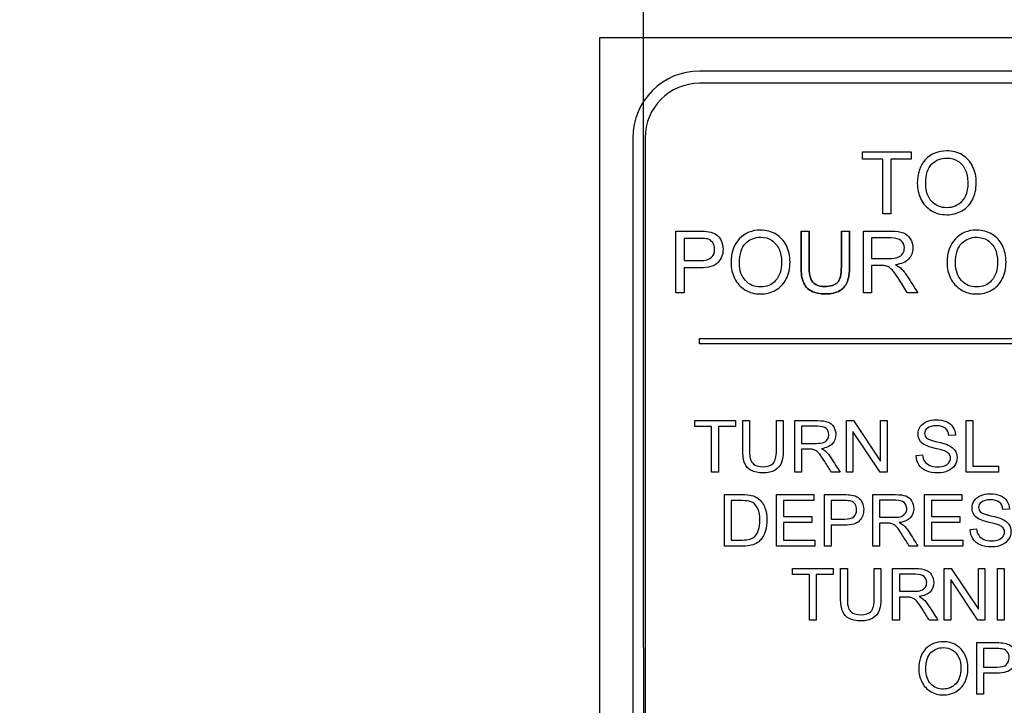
# Model space of a CAD drawing. Header units: inches. Extents: x 1 to 359, y -2 to 239.
# Tile 16 of 57: x 107.23 to 109.08, y 132.59 to 133.88. Entities that reach past the tile are written whole.
import ezdxf
from ezdxf.enums import TextEntityAlignment as Align
from ezdxf.lldxf.tags import DXFTag

# ---------------------------------------------------------------- set-up
doc = ezdxf.new("R2010")
doc.units = ezdxf.units.IN
doc.header["$MEASUREMENT"] = 0
for name, color, linetype in [('Default', 7, 'Continuous'), ('DV1_Default', 7, 'Continuous'), ('LAB20180', 7, 'Continuous')]:
    doc.layers.add(name, color=color, linetype=linetype)
doc.styles.add('SEACAD_Times_New_Roman', font='times.ttf')
tags = doc.linetypes.add('HIDDEN2', pattern=[0.1875, 0.125, -0.0625]).pattern_tags.tags
tags[6:7] = [DXFTag(74, 4), DXFTag(75, 0), DXFTag(340, '0'), DXFTag(46, 0.0), DXFTag(50, 0.0), DXFTag(44, 0.0), DXFTag(45, 0.0)]
tags[4:5] = [DXFTag(74, 4), DXFTag(75, 0), DXFTag(340, '0'), DXFTag(46, 0.0), DXFTag(50, 0.0), DXFTag(44, 0.0), DXFTag(45, 0.0)]
doc.dimstyles.new('HAMMOND_(STH_-_300x200)', dxfattribs={"dimtxt": 1.5, "dimasz": 1.875, "dimexe": 0.75, "dimexo": 0.75, "dimgap": 0.375, "dimtad": 0, "dimtih": 1, "dimtoh": 1, "dimzin": 0, "dimdsep": 46, "dimtxsty": 'SEACAD_Times_New_Roman', "dimblk1": '_SE_FILLED', "dimblk2": '_SE_FILLED', "dimsah": 1, "dimcen": 0.75, "dimadec": 0, "dimazin": 0, "dimtfac": 0.8, "dimtofl": 0, "dimtmove": 0, "dimatfit": 3, "dimfxl": 0, "dimtolj": 1, "dimtzin": 0, "dimarcsym": 0})

# ---------------------------------------------------------------- blocks, each defined once
blk = doc.blocks.new('DMBLK1116')
at = {"layer": 'Default', "linetype": 'Continuous'}
for points in [[(78.6927, 136.2421), (78.6927, 136.8671), (76.8177, 136.5546)], [(106.5253, 136.2421), (108.4003, 136.5546), (106.5253, 136.8671)]]:
    blk.add_hatch(color=7, dxfattribs=at).paths.add_polyline_path(points)
at = {"layer": 'Default', "color": 7, "linetype": 'Continuous'}
for p, q in [((76.8177, 136.5546), (89.5248, 136.5546)), ((95.6933, 136.5546), (108.4003, 136.5546))]:
    blk.add_line(p, q, dxfattribs=at)
at = {"layer": 'Default', "color": 7, "linetype": 'Continuous', "style": 'SEACAD_Times_New_Roman'}
blk.add_text('31.58', height=1.5, dxfattribs=at).set_placement((90.0498, 137.3046), align=Align.TOP_LEFT)
blk = doc.blocks.new('_SE_FILLED')
at = {"color": 0}
blk.add_line((0, 0), (-1, 0), dxfattribs=at)
blk.add_solid([(0, 0), (-1, -0.1665), (-1, 0.1665), (0, 0)], dxfattribs=at)

msp = doc.modelspace()

# ---------------------------------------------------------------- linework, layer by layer
at = {"layer": 'DV1_Default', "color": 7, "linetype": 'HIDDEN2'}
for q in [(108.4003, 164.266), (108.4003, 126.7036)]:
    msp.add_line((108.4003, 132.7035), q, dxfattribs=at)
at = {"layer": 'LAB20180', "color": 7, "linetype": 'Continuous'}
for p, q in [((110.5677, 133.849), (108.3177, 133.849)), ((108.3177, 133.849), (108.3177, 130.099)), ((110.3797, 133.7865), (108.5057, 133.7865)), ((110.3797, 133.7635), (108.5057, 133.7635)), ((108.3802, 133.661), (108.3802, 130.287)), ((108.4032, 133.661), (108.4032, 130.287)), ((108.8115, 133.621), (108.8115, 133.6346)), ((108.8115, 133.6346), (108.9032, 133.6346)), ((108.8497, 133.621), (108.8115, 133.621)), ((108.8497, 133.5184), (108.8497, 133.621)), ((108.9032, 133.621), (108.865, 133.621)), ((108.865, 133.621), (108.865, 133.5184)), ((108.9032, 133.6346), (108.9032, 133.621)), ((108.865, 133.5184), (108.8497, 133.5184)), ((108.4611, 133.3695), (108.4611, 133.4857)), ((108.4764, 133.4721), (108.4764, 133.4303)), ((108.6962, 133.4857), (108.7115, 133.4857)), ((108.772, 133.4857), (108.7873, 133.4857)), ((108.8135, 133.3695), (108.8135, 133.4857)), ((108.8287, 133.4728), (108.8287, 133.4344)), ((108.4764, 133.4167), (108.4764, 133.3695)), ((108.8287, 133.421), (108.8287, 133.3695)), ((108.4764, 133.3695), (108.4611, 133.3695)), ((108.8287, 133.3695), (108.8135, 133.3695)), ((108.9156, 133.3695), (108.8964, 133.3695)), ((108.5052, 133.274), (108.5052, 133.284)), ((108.5052, 133.284), (110.3802, 133.284)), ((110.3802, 133.274), (108.5052, 133.274)), ((108.4965, 133.1183), (108.4965, 133.1296)), ((108.4965, 133.1296), (108.5729, 133.1296)), ((108.5283, 133.1183), (108.4965, 133.1183)), ((108.5283, 133.0329), (108.5283, 133.1183)), ((108.5729, 133.1183), (108.5411, 133.1183)), ((108.5411, 133.1183), (108.5411, 133.0329)), ((108.5729, 133.1296), (108.5729, 133.1183)), ((108.5867, 133.1296), (108.5994, 133.1296)), ((108.6499, 133.1296), (108.6626, 133.1296)), ((108.6844, 133.0329), (108.6844, 133.1296)), ((108.6971, 133.119), (108.6971, 133.0869)), ((108.7814, 133.0329), (108.7814, 133.1296)), ((108.7814, 133.1296), (108.7945, 133.1296)), ((108.7945, 133.1296), (108.8456, 133.0536)), ((108.8456, 133.0536), (108.8456, 133.1296)), ((108.8456, 133.1296), (108.8579, 133.1296)), ((108.8579, 133.1296), (108.8579, 133.0329)), ((109.0065, 133.0329), (109.0065, 133.1296)), ((109.0065, 133.1296), (109.0192, 133.1296)), ((109.0192, 133.1296), (109.0192, 133.0442)), ((108.8448, 133.0329), (108.7936, 133.1089)), ((108.7936, 133.1089), (108.7936, 133.0329)), ((108.9863, 133.1024), (108.974, 133.1015)), ((108.6971, 133.0758), (108.6971, 133.0329)), ((108.9124, 133.064), (108.9244, 133.0651)), ((109.0192, 133.0442), (109.0669, 133.0442)), ((109.0669, 133.0442), (109.0669, 133.0329)), ((108.5411, 133.0329), (108.5283, 133.0329)), ((108.6971, 133.0329), (108.6844, 133.0329)), ((108.7694, 133.0329), (108.7534, 133.0329)), ((108.7936, 133.0329), (108.7814, 133.0329)), ((108.8579, 133.0329), (108.8448, 133.0329)), ((109.0669, 133.0329), (109.0065, 133.0329)), ((108.5523, 132.8938), (108.5523, 132.9906)), ((108.6504, 132.8938), (108.6504, 132.9906)), ((108.6504, 132.9906), (108.7201, 132.9906)), ((108.7201, 132.9906), (108.7201, 132.9793)), ((108.7402, 132.8938), (108.7402, 132.9906)), ((108.8308, 132.8938), (108.8308, 132.9906)), ((108.9284, 132.8938), (108.9284, 132.9906)), ((108.9284, 132.9906), (108.9982, 132.9906)), ((108.9982, 132.9906), (108.9982, 132.9793)), ((108.565, 132.9793), (108.565, 132.9052)), ((108.7201, 132.9793), (108.6631, 132.9793)), ((108.6631, 132.9793), (108.6631, 132.9495)), ((108.7528, 132.9793), (108.7528, 132.9445)), ((108.8435, 132.9799), (108.8435, 132.9479)), ((108.9982, 132.9793), (108.9412, 132.9793)), ((108.9412, 132.9793), (108.9412, 132.9495)), ((109.0877, 132.9634), (109.0754, 132.9625)), ((108.6631, 132.9495), (108.7165, 132.9495)), ((108.7165, 132.9381), (108.6631, 132.9381)), ((108.6631, 132.9381), (108.6631, 132.9052)), ((108.7165, 132.9495), (108.7165, 132.9381)), ((108.8435, 132.9368), (108.8435, 132.8938)), ((108.9412, 132.9495), (108.9946, 132.9495)), ((108.9946, 132.9381), (108.9412, 132.9381)), ((108.9412, 132.9381), (108.9412, 132.9052)), ((108.9946, 132.9495), (108.9946, 132.9381)), ((108.7528, 132.9332), (108.7528, 132.8938)), ((109.0138, 132.925), (109.0259, 132.9261)), ((108.6631, 132.9052), (108.7224, 132.9052)), ((108.7224, 132.9052), (108.7224, 132.8938)), ((108.9412, 132.9052), (109.0004, 132.9052)), ((109.0004, 132.9052), (109.0004, 132.8938)), ((108.7224, 132.8938), (108.6504, 132.8938)), ((108.7528, 132.8938), (108.7402, 132.8938)), ((108.8435, 132.8938), (108.8308, 132.8938)), ((108.9158, 132.8938), (108.8998, 132.8938)), ((109.0004, 132.8938), (108.9284, 132.8938)), ((108.6803, 132.8402), (108.6803, 132.8516)), ((108.6803, 132.8516), (108.7566, 132.8516)), ((108.7566, 132.8516), (108.7566, 132.8402)), ((108.7705, 132.8516), (108.7832, 132.8516)), ((108.8337, 132.8516), (108.8463, 132.8516)), ((108.8682, 132.7548), (108.8682, 132.8516)), ((108.8809, 132.8409), (108.8809, 132.8089)), ((108.9651, 132.7548), (108.9651, 132.8516)), ((108.9651, 132.8516), (108.9783, 132.8516)), ((108.9783, 132.8516), (109.0294, 132.7755)), ((109.0294, 132.7755), (109.0294, 132.8516)), ((109.0294, 132.8516), (109.0417, 132.8516)), ((109.0417, 132.8516), (109.0417, 132.7548)), ((109.0651, 132.7548), (109.0651, 132.8516)), ((109.0651, 132.8516), (109.0778, 132.8516)), ((109.0778, 132.8516), (109.0778, 132.7548)), ((108.7121, 132.8402), (108.6803, 132.8402)), ((108.7121, 132.7548), (108.7121, 132.8402)), ((108.7566, 132.8402), (108.7248, 132.8402)), ((108.7248, 132.8402), (108.7248, 132.7548)), ((109.0286, 132.7548), (108.9774, 132.8309)), ((108.9774, 132.8309), (108.9774, 132.7548)), ((108.8809, 132.7977), (108.8809, 132.7548)), ((108.7248, 132.7548), (108.7121, 132.7548)), ((108.8809, 132.7548), (108.8682, 132.7548)), ((108.9532, 132.7548), (108.9372, 132.7548)), ((108.9774, 132.7548), (108.9651, 132.7548)), ((109.0417, 132.7548), (109.0286, 132.7548)), ((109.0778, 132.7548), (109.0651, 132.7548)), ((109.0264, 132.6158), (109.0264, 132.7126)), ((109.0392, 132.7012), (109.0392, 132.6665)), ((109.0392, 132.6551), (109.0392, 132.6158)), ((109.0392, 132.6158), (109.0264, 132.6158))]:
    msp.add_line(p, q, dxfattribs=at)
for radius in [0.1255, 0.1025]:
    msp.add_arc((108.5057, 133.661), radius, 90, 180, dxfattribs=at)
for points, knots in [([(108.9146, 133.575), (108.9146, 133.5942), (108.9198, 133.6092), (108.9301, 133.6202), (108.9403, 133.6311), (108.9537, 133.6365), (108.9807, 133.6365), (108.9904, 133.634), (108.999, 133.6289), (109.0076, 133.6237), (109.0141, 133.6166), (109.0186, 133.6074), (109.0231, 133.5983), (109.0253, 133.5879), (109.0253, 133.5645), (109.0229, 133.554), (109.0135, 133.5355), (109.0068, 133.5284), (108.9981, 133.5236), (108.9894, 133.5188), (108.98, 133.5165), (108.9591, 133.5165), (108.9493, 133.5191), (108.9322, 133.5297), (108.9257, 133.5368), (108.9213, 133.546), (108.9168, 133.5551), (108.9146, 133.5648), (108.9146, 133.575)], [0, 0, 0, 0, 0.133447, 0.133447, 0.133447, 0.256566, 0.256566, 0.337089, 0.337089, 0.337089, 0.417383, 0.417383, 0.417383, 0.502336, 0.502336, 0.588422, 0.588422, 0.674508, 0.674508, 0.674508, 0.751424, 0.751424, 0.834849, 0.834849, 0.918274, 0.918274, 0.918274, 1, 1, 1, 1]), ([(108.9304, 133.5747), (108.9304, 133.5607), (108.9342, 133.5496), (108.9417, 133.5416), (108.9492, 133.5336), (108.9585, 133.5296), (108.9814, 133.5296), (108.9909, 133.5336), (109.0058, 133.5498), (109.0095, 133.5614), (109.0095, 133.5857), (109.0079, 133.5939), (109.0048, 133.6009), (109.0016, 133.608), (108.9969, 133.6135), (108.9847, 133.6212), (108.9778, 133.6231), (108.9593, 133.6231), (108.9499, 133.6194), (108.9421, 133.6119), (108.9344, 133.6045), (108.9304, 133.5921), (108.9304, 133.5747)], [0, 0, 0, 0, 0.129361, 0.129361, 0.129361, 0.253624, 0.253624, 0.379577, 0.379577, 0.50553, 0.50553, 0.585148, 0.585148, 0.585148, 0.664139, 0.664139, 0.74313, 0.74313, 0.854835, 0.854835, 0.854835, 1, 1, 1, 1]), ([(108.4611, 133.4857), (108.4757, 133.4857), (108.4903, 133.4857), (108.5049, 133.4857), (108.5126, 133.4857), (108.5185, 133.4853), (108.5225, 133.4846), (108.5282, 133.4836), (108.533, 133.4818), (108.5369, 133.4791), (108.5407, 133.4764), (108.5439, 133.4727), (108.5462, 133.4679), (108.5485, 133.4631), (108.5497, 133.4578), (108.5497, 133.4421), (108.5466, 133.4338), (108.5403, 133.4269), (108.534, 133.42), (108.5226, 133.4166), (108.5061, 133.4167), (108.4962, 133.4167), (108.4863, 133.4167), (108.4764, 133.4167)], [0, 0, 0, 0, 0.216954, 0.216954, 0.216954, 0.304453, 0.304453, 0.304453, 0.381251, 0.381251, 0.381251, 0.454067, 0.454067, 0.454067, 0.53362, 0.53362, 0.671225, 0.671225, 0.671225, 0.852685, 0.852685, 0.852685, 1, 1, 1, 1]), ([(108.4764, 133.4303), (108.4864, 133.4303), (108.4964, 133.4303), (108.5064, 133.4303), (108.5163, 133.4303), (108.5234, 133.4322), (108.5318, 133.4396), (108.5339, 133.4448), (108.5339, 133.4564), (108.5326, 133.4606), (108.5303, 133.4641), (108.5278, 133.4676), (108.5245, 133.4699), (108.5205, 133.471), (108.5179, 133.4717), (108.5131, 133.4721), (108.5061, 133.4721), (108.4962, 133.4721), (108.4863, 133.4721), (108.4764, 133.4721)], [0, 0, 0, 0, 0.215553, 0.215553, 0.215553, 0.355111, 0.355111, 0.494668, 0.494668, 0.595727, 0.595727, 0.595727, 0.683082, 0.683082, 0.683082, 0.786659, 0.786659, 0.786659, 1, 1, 1, 1]), ([(108.5647, 133.4261), (108.5647, 133.4452), (108.5699, 133.4603), (108.5802, 133.4712), (108.5905, 133.4821), (108.6039, 133.4876), (108.6308, 133.4876), (108.6405, 133.485), (108.6491, 133.4799), (108.6576, 133.4747), (108.6642, 133.4676), (108.6687, 133.4585), (108.6733, 133.4494), (108.6755, 133.439), (108.6755, 133.4156), (108.6731, 133.4051), (108.6636, 133.3865), (108.6569, 133.3795), (108.6482, 133.3747), (108.6395, 133.3699), (108.6301, 133.3676), (108.6092, 133.3676), (108.5995, 133.3701), (108.5909, 133.3755), (108.5823, 133.3808), (108.5758, 133.3879), (108.5714, 133.3971), (108.567, 133.4062), (108.5647, 133.4158), (108.5647, 133.4261)], [0, 0, 0, 0, 0.133288, 0.133288, 0.133288, 0.256521, 0.256521, 0.33712, 0.33712, 0.33712, 0.417226, 0.417226, 0.417226, 0.502205, 0.502205, 0.588318, 0.588318, 0.674431, 0.674431, 0.674431, 0.752878, 0.752878, 0.837964, 0.837964, 0.837964, 0.918255, 0.918255, 0.918255, 1, 1, 1, 1]), ([(108.5805, 133.4257), (108.5805, 133.4117), (108.5843, 133.4007), (108.5918, 133.3927), (108.5993, 133.3847), (108.6087, 133.3807), (108.6315, 133.3807), (108.6411, 133.3847), (108.6559, 133.4009), (108.6596, 133.4124), (108.6596, 133.4368), (108.6581, 133.445), (108.6549, 133.452), (108.6517, 133.4591), (108.647, 133.4645), (108.6409, 133.4684), (108.6348, 133.4724), (108.6279, 133.4742), (108.6094, 133.4742), (108.6001, 133.4705), (108.5923, 133.463), (108.5845, 133.4555), (108.5805, 133.4431), (108.5805, 133.4257)], [0, 0, 0, 0, 0.12936, 0.12936, 0.12936, 0.25362, 0.25362, 0.379572, 0.379572, 0.505523, 0.505523, 0.58514, 0.58514, 0.58514, 0.664225, 0.664225, 0.664225, 0.743181, 0.743181, 0.854837, 0.854837, 0.854837, 1, 1, 1, 1]), ([(108.6962, 133.4857), (108.6962, 133.4633), (108.6962, 133.4409), (108.6962, 133.4186), (108.6962, 133.4063), (108.6976, 133.3965), (108.7006, 133.3895), (108.7036, 133.3824), (108.7085, 133.3768), (108.7154, 133.3732), (108.7223, 133.3695), (108.7311, 133.3676), (108.7532, 133.3676), (108.7622, 133.3697), (108.776, 133.3783), (108.7807, 133.3839), (108.7833, 133.3908), (108.7859, 133.3976), (108.7873, 133.4069), (108.7873, 133.4186), (108.7873, 133.4409), (108.7873, 133.4633), (108.7873, 133.4857)], [0, 0, 0, 0, 0.229416, 0.229416, 0.229416, 0.330544, 0.330544, 0.330544, 0.407302, 0.407302, 0.407302, 0.49504, 0.49504, 0.584646, 0.584646, 0.674251, 0.674251, 0.674251, 0.770594, 0.770594, 0.770594, 1, 1, 1, 1]), ([(108.7873, 133.4857), (108.7873, 133.4633), (108.7873, 133.4409), (108.7873, 133.4186), (108.7873, 133.4069), (108.7859, 133.3976), (108.7833, 133.3908), (108.7807, 133.3839), (108.776, 133.3783), (108.7622, 133.3697), (108.7532, 133.3676), (108.7311, 133.3676), (108.7223, 133.3695), (108.7154, 133.3732), (108.7085, 133.3768), (108.7036, 133.3824), (108.7006, 133.3895), (108.6976, 133.3965), (108.6962, 133.4063), (108.6962, 133.4186), (108.6962, 133.4409), (108.6962, 133.4633), (108.6962, 133.4857)], [0, 0, 0, 0, 0.229406, 0.229406, 0.229406, 0.325749, 0.325749, 0.325749, 0.415354, 0.415354, 0.50496, 0.50496, 0.592698, 0.592698, 0.592698, 0.669456, 0.669456, 0.669456, 0.770584, 0.770584, 0.770584, 1, 1, 1, 1]), ([(108.772, 133.4857), (108.772, 133.4633), (108.772, 133.441), (108.772, 133.4187), (108.772, 133.4041), (108.7696, 133.3943), (108.7648, 133.3892), (108.76, 133.384), (108.7519, 133.3816), (108.7406, 133.3815), (108.7341, 133.3814), (108.7285, 133.3828), (108.7239, 133.3854), (108.7194, 133.3879), (108.7161, 133.3916), (108.7143, 133.3964), (108.7124, 133.4012), (108.7115, 133.4086), (108.7115, 133.4187), (108.7115, 133.441), (108.7115, 133.4633), (108.7115, 133.4857)], [0, 0, 0, 0, 0.272249, 0.272249, 0.272249, 0.398424, 0.398424, 0.398424, 0.504459, 0.504459, 0.504459, 0.574977, 0.574977, 0.574977, 0.635705, 0.635705, 0.635705, 0.727723, 0.727723, 0.727723, 1, 1, 1, 1]), ([(108.7115, 133.4857), (108.7115, 133.4633), (108.7115, 133.441), (108.7115, 133.4187), (108.7115, 133.4086), (108.7124, 133.4012), (108.7143, 133.3964), (108.7161, 133.3916), (108.7194, 133.3879), (108.7239, 133.3854), (108.7285, 133.3828), (108.7341, 133.3814), (108.7406, 133.3815), (108.7519, 133.3816), (108.76, 133.384), (108.7648, 133.3892), (108.7696, 133.3943), (108.772, 133.4041), (108.772, 133.4187), (108.772, 133.441), (108.772, 133.4633), (108.772, 133.4857)], [0, 0, 0, 0, 0.272277, 0.272277, 0.272277, 0.364295, 0.364295, 0.364295, 0.425023, 0.425023, 0.425023, 0.495541, 0.495541, 0.495541, 0.601576, 0.601576, 0.601576, 0.727751, 0.727751, 0.727751, 1, 1, 1, 1]), ([(108.8135, 133.4857), (108.8306, 133.4857), (108.8477, 133.4857), (108.8648, 133.4857), (108.8752, 133.4857), (108.8831, 133.4847), (108.8885, 133.4826), (108.8938, 133.4805), (108.8981, 133.4768), (108.9014, 133.4715), (108.9047, 133.4662), (108.9062, 133.4604), (108.9062, 133.4458), (108.9036, 133.4388), (108.8929, 133.4275), (108.8846, 133.4239), (108.8735, 133.4224)], [0, 0, 0, 0, 0.318055, 0.318055, 0.318055, 0.466627, 0.466627, 0.466627, 0.573877, 0.573877, 0.573877, 0.69377, 0.69377, 0.846885, 0.846885, 1, 1, 1, 1]), ([(108.8287, 133.4344), (108.8397, 133.4344), (108.8508, 133.4344), (108.8618, 133.4344), (108.8688, 133.4344), (108.8743, 133.4351), (108.8783, 133.4366), (108.8822, 133.438), (108.8852, 133.4404), (108.8873, 133.4435), (108.8894, 133.4467), (108.8904, 133.4502), (108.8904, 133.4595), (108.8884, 133.464), (108.8844, 133.4675), (108.8804, 133.471), (108.8741, 133.4728), (108.8655, 133.4728), (108.8532, 133.4728), (108.841, 133.4728), (108.8287, 133.4728)], [0, 0, 0, 0, 0.228902, 0.228902, 0.228902, 0.344355, 0.344355, 0.344355, 0.424671, 0.424671, 0.424671, 0.499115, 0.499115, 0.606983, 0.606983, 0.606983, 0.745517, 0.745517, 0.745517, 1, 1, 1, 1]), ([(108.9706, 133.4261), (108.9706, 133.4452), (108.9758, 133.4603), (108.9861, 133.4712), (108.9964, 133.4821), (109.0097, 133.4876), (109.0367, 133.4876), (109.0464, 133.485), (109.0549, 133.4799), (109.0635, 133.4747), (109.0701, 133.4676), (109.0746, 133.4585), (109.0791, 133.4493), (109.0813, 133.439), (109.0813, 133.4156), (109.0789, 133.4051), (109.0695, 133.3865), (109.0628, 133.3795), (109.0541, 133.3747), (109.0454, 133.3699), (109.036, 133.3676), (109.015, 133.3676), (109.0053, 133.3701), (108.9967, 133.3755), (108.9882, 133.3808), (108.9816, 133.3879), (108.9772, 133.3971), (108.9728, 133.4062), (108.9706, 133.4158), (108.9706, 133.4261)], [0, 0, 0, 0, 0.133288, 0.133288, 0.133288, 0.256521, 0.256521, 0.337119, 0.337119, 0.337119, 0.417249, 0.417249, 0.417249, 0.502221, 0.502221, 0.588326, 0.588326, 0.674431, 0.674431, 0.674431, 0.752879, 0.752879, 0.837964, 0.837964, 0.837964, 0.918255, 0.918255, 0.918255, 1, 1, 1, 1]), ([(108.9864, 133.4257), (108.9864, 133.4117), (108.9901, 133.4007), (108.9976, 133.3927), (109.0052, 133.3847), (109.0145, 133.3807), (109.0374, 133.3807), (109.0469, 133.3847), (109.0617, 133.4009), (109.0655, 133.4124), (109.0655, 133.4368), (109.0639, 133.445), (109.0607, 133.452), (109.0576, 133.4591), (109.0529, 133.4645), (109.0467, 133.4684), (109.0407, 133.4723), (109.0338, 133.4742), (109.0153, 133.4742), (109.0059, 133.4705), (108.9981, 133.463), (108.9903, 133.4555), (108.9864, 133.4431), (108.9864, 133.4257)], [0, 0, 0, 0, 0.129361, 0.129361, 0.129361, 0.253622, 0.253622, 0.379575, 0.379575, 0.505527, 0.505527, 0.585145, 0.585145, 0.585145, 0.66423, 0.66423, 0.66423, 0.743184, 0.743184, 0.854836, 0.854836, 0.854836, 1, 1, 1, 1]), ([(108.8964, 133.3695), (108.8912, 133.3775), (108.8861, 133.3856), (108.881, 133.3937), (108.8765, 133.4006), (108.8729, 133.4059), (108.8699, 133.4097), (108.867, 133.4133), (108.8644, 133.4159), (108.8621, 133.4174), (108.8598, 133.4188), (108.8575, 133.4199), (108.8551, 133.4205), (108.8534, 133.4209), (108.8505, 133.421), (108.8466, 133.421), (108.8406, 133.421), (108.8347, 133.421), (108.8287, 133.421)], [0, 0, 0, 0, 0.30738, 0.30738, 0.30738, 0.515965, 0.515965, 0.515965, 0.63426, 0.63426, 0.63426, 0.716193, 0.716193, 0.716193, 0.808495, 0.808495, 0.808495, 1, 1, 1, 1]), ([(108.8735, 133.4224), (108.8776, 133.4204), (108.8807, 133.4185), (108.8828, 133.4166), (108.8873, 133.4125), (108.8915, 133.4073), (108.8955, 133.4012), (108.9024, 133.3907), (108.9089, 133.38), (108.9156, 133.3695)], [0, 0, 0, 0, 0.159913, 0.159913, 0.159913, 0.45291, 0.45291, 0.45291, 1, 1, 1, 1]), ([(108.6626, 133.1296), (108.6626, 133.111), (108.6626, 133.0924), (108.6626, 133.0738), (108.6626, 133.064), (108.6615, 133.0563), (108.6593, 133.0506), (108.6571, 133.0449), (108.6531, 133.0402), (108.6474, 133.0366), (108.6417, 133.0331), (108.6342, 133.0313), (108.6158, 133.0313), (108.6084, 133.0328), (108.6027, 133.0359), (108.5969, 133.039), (108.5928, 133.0436), (108.5904, 133.0495), (108.588, 133.0554), (108.5867, 133.0635), (108.5867, 133.0738), (108.5867, 133.0924), (108.5867, 133.111), (108.5867, 133.1296)], [0, 0, 0, 0, 0.229163, 0.229163, 0.229163, 0.325778, 0.325778, 0.325778, 0.402506, 0.402506, 0.402506, 0.499254, 0.499254, 0.592667, 0.592667, 0.592667, 0.669452, 0.669452, 0.669452, 0.770844, 0.770844, 0.770844, 1, 1, 1, 1]), ([(108.6626, 133.1296), (108.6626, 133.111), (108.6626, 133.0924), (108.6626, 133.0738), (108.6626, 133.064), (108.6615, 133.0563), (108.6593, 133.0506), (108.6571, 133.0449), (108.6531, 133.0402), (108.6474, 133.0366), (108.6417, 133.0331), (108.6342, 133.0313), (108.6158, 133.0313), (108.6084, 133.0328), (108.6027, 133.0359), (108.5969, 133.039), (108.5928, 133.0436), (108.5904, 133.0495), (108.588, 133.0554), (108.5867, 133.0635), (108.5867, 133.0738), (108.5867, 133.0924), (108.5867, 133.111), (108.5867, 133.1296)], [0, 0, 0, 0, 0.229163, 0.229163, 0.229163, 0.325778, 0.325778, 0.325778, 0.402506, 0.402506, 0.402506, 0.499254, 0.499254, 0.592667, 0.592667, 0.592667, 0.669452, 0.669452, 0.669452, 0.770844, 0.770844, 0.770844, 1, 1, 1, 1]), ([(108.5994, 133.1296), (108.5994, 133.111), (108.5994, 133.0924), (108.5994, 133.0738), (108.5994, 133.0654), (108.6002, 133.0592), (108.6018, 133.0552), (108.6033, 133.0513), (108.606, 133.0482), (108.6098, 133.0461), (108.6137, 133.044), (108.6183, 133.0429), (108.6331, 133.0429), (108.6398, 133.045), (108.6438, 133.0493), (108.6478, 133.0535), (108.6499, 133.0617), (108.6499, 133.0738), (108.6499, 133.0924), (108.6499, 133.111), (108.6499, 133.1296)], [0, 0, 0, 0, 0.272305, 0.272305, 0.272305, 0.364375, 0.364375, 0.364375, 0.425147, 0.425147, 0.425147, 0.490001, 0.490001, 0.601397, 0.601397, 0.601397, 0.727726, 0.727726, 0.727726, 1, 1, 1, 1]), ([(108.5994, 133.1296), (108.5994, 133.111), (108.5994, 133.0924), (108.5994, 133.0738), (108.5994, 133.0654), (108.6002, 133.0592), (108.6018, 133.0552), (108.6033, 133.0513), (108.606, 133.0482), (108.6098, 133.0461), (108.6137, 133.044), (108.6183, 133.0429), (108.6331, 133.0429), (108.6398, 133.045), (108.6438, 133.0493), (108.6478, 133.0535), (108.6499, 133.0617), (108.6499, 133.0738), (108.6499, 133.0924), (108.6499, 133.111), (108.6499, 133.1296)], [0, 0, 0, 0, 0.272305, 0.272305, 0.272305, 0.364375, 0.364375, 0.364375, 0.425147, 0.425147, 0.425147, 0.490001, 0.490001, 0.601397, 0.601397, 0.601397, 0.727726, 0.727726, 0.727726, 1, 1, 1, 1]), ([(108.6844, 133.1296), (108.6986, 133.1296), (108.7129, 133.1296), (108.7271, 133.1296), (108.7358, 133.1296), (108.7423, 133.1288), (108.7469, 133.127), (108.7513, 133.1253), (108.7549, 133.1222), (108.7576, 133.1178), (108.7603, 133.1134), (108.7616, 133.1086), (108.7616, 133.0964), (108.7594, 133.0906), (108.7505, 133.0812), (108.7436, 133.0782), (108.7344, 133.0769)], [0, 0, 0, 0, 0.318057, 0.318057, 0.318057, 0.46663, 0.46663, 0.46663, 0.573882, 0.573882, 0.573882, 0.693773, 0.693773, 0.846886, 0.846886, 1, 1, 1, 1]), ([(108.6971, 133.0869), (108.7062, 133.0869), (108.7154, 133.0869), (108.7246, 133.0869), (108.7304, 133.0869), (108.735, 133.0875), (108.7384, 133.0887), (108.7416, 133.0899), (108.7441, 133.0919), (108.7459, 133.0945), (108.7476, 133.0972), (108.7484, 133.1001), (108.7484, 133.1078), (108.7468, 133.1116), (108.7434, 133.1145), (108.7402, 133.1174), (108.7349, 133.1189), (108.7277, 133.119), (108.7175, 133.1191), (108.7073, 133.119), (108.6971, 133.119)], [0, 0, 0, 0, 0.228356, 0.228356, 0.228356, 0.344327, 0.344327, 0.344327, 0.424674, 0.424674, 0.424674, 0.498233, 0.498233, 0.607039, 0.607039, 0.607039, 0.745972, 0.745972, 0.745972, 1, 1, 1, 1]), ([(108.974, 133.1015), (108.9733, 133.1075), (108.9711, 133.1121), (108.9635, 133.1183), (108.9579, 133.1198), (108.9505, 133.1199), (108.9428, 133.12), (108.9371, 133.1184), (108.9337, 133.1156), (108.9301, 133.1127), (108.9283, 133.1093), (108.9283, 133.1019), (108.9296, 133.099), (108.9321, 133.0968), (108.9346, 133.0946), (108.9409, 133.0922), (108.9513, 133.0899), (108.9617, 133.0876), (108.9688, 133.0854), (108.9727, 133.0837), (108.9783, 133.0811), (108.9825, 133.0778), (108.9852, 133.0739), (108.9879, 133.0699), (108.9892, 133.0654), (108.9892, 133.055), (108.9877, 133.0502), (108.9848, 133.0456), (108.9818, 133.0411), (108.9776, 133.0376), (108.9722, 133.035), (108.9667, 133.0324), (108.9604, 133.0313), (108.9449, 133.0313), (108.9375, 133.0325), (108.9316, 133.0351), (108.9257, 133.0376), (108.9211, 133.0415), (108.9177, 133.0466), (108.9144, 133.0517), (108.9126, 133.0575), (108.9124, 133.064)], [0, 0, 0, 0, 0.065121, 0.065121, 0.130243, 0.130243, 0.130243, 0.199378, 0.199378, 0.199378, 0.244441, 0.244441, 0.283689, 0.283689, 0.283689, 0.363695, 0.363695, 0.363695, 0.450514, 0.450514, 0.450514, 0.513125, 0.513125, 0.513125, 0.571145, 0.571145, 0.629891, 0.629891, 0.629891, 0.69501, 0.69501, 0.69501, 0.766629, 0.766629, 0.856989, 0.856989, 0.856989, 0.928216, 0.928216, 0.928216, 1, 1, 1, 1]), ([(108.9244, 133.0651), (108.925, 133.0602), (108.9264, 133.0562), (108.9284, 133.0531), (108.9305, 133.05), (108.9338, 133.0474), (108.9425, 133.0436), (108.9475, 133.0426), (108.9579, 133.0426), (108.9622, 133.0433), (108.9696, 133.0463), (108.9724, 133.0483), (108.9742, 133.0509), (108.976, 133.0534), (108.9769, 133.0561), (108.9769, 133.0621), (108.976, 133.0648), (108.9742, 133.067), (108.9724, 133.0692), (108.9695, 133.0711), (108.9655, 133.0727), (108.9629, 133.0737), (108.9572, 133.0753), (108.9483, 133.0774), (108.9395, 133.0795), (108.9333, 133.0816), (108.9297, 133.0834), (108.9251, 133.0859), (108.9217, 133.0889), (108.9194, 133.0925), (108.9172, 133.096), (108.9161, 133.1001), (108.9161, 133.1094), (108.9174, 133.114), (108.923, 133.1225), (108.927, 133.1257), (108.9323, 133.1279), (108.9377, 133.1301), (108.9435, 133.1312), (108.9572, 133.1312), (108.9635, 133.1301), (108.9744, 133.1254), (108.9786, 133.1221), (108.9815, 133.1176), (108.9844, 133.113), (108.986, 133.108), (108.9863, 133.1024)], [0, 0, 0, 0, 0.049731, 0.049731, 0.049731, 0.102632, 0.102632, 0.155533, 0.155533, 0.202833, 0.202833, 0.250133, 0.250133, 0.250133, 0.283636, 0.283636, 0.317867, 0.317867, 0.317867, 0.358823, 0.358823, 0.358823, 0.428425, 0.428425, 0.428425, 0.504966, 0.504966, 0.504966, 0.559031, 0.559031, 0.559031, 0.612341, 0.612341, 0.66946, 0.66946, 0.726578, 0.726578, 0.726578, 0.792403, 0.792403, 0.864745, 0.864745, 0.937087, 0.937087, 0.937087, 1, 1, 1, 1]), ([(108.7534, 133.0329), (108.7491, 133.0396), (108.7449, 133.0463), (108.7406, 133.053), (108.7369, 133.0588), (108.7338, 133.0632), (108.7314, 133.0663), (108.729, 133.0694), (108.7268, 133.0716), (108.7249, 133.0728), (108.723, 133.074), (108.721, 133.0749), (108.719, 133.0753), (108.7176, 133.0757), (108.7152, 133.0758), (108.712, 133.0758), (108.707, 133.0758), (108.702, 133.0758), (108.6971, 133.0758)], [0, 0, 0, 0, 0.306819, 0.306819, 0.306819, 0.515477, 0.515477, 0.515477, 0.634456, 0.634456, 0.634456, 0.716945, 0.716945, 0.716945, 0.808478, 0.808478, 0.808478, 1, 1, 1, 1]), ([(108.7344, 133.0769), (108.7377, 133.0753), (108.7403, 133.0737), (108.7421, 133.0721), (108.746, 133.0688), (108.7494, 133.0644), (108.7526, 133.0592), (108.7582, 133.0505), (108.7638, 133.0417), (108.7694, 133.0329)], [0, 0, 0, 0, 0.160081, 0.160081, 0.160081, 0.453032, 0.453032, 0.453032, 1, 1, 1, 1]), ([(108.5523, 132.9906), (108.5634, 132.9906), (108.5745, 132.9906), (108.5856, 132.9906), (108.5931, 132.9906), (108.5989, 132.9901), (108.6028, 132.9892), (108.6084, 132.988), (108.6131, 132.9856), (108.617, 132.9823), (108.6221, 132.9779), (108.6259, 132.9724), (108.6309, 132.959), (108.6322, 132.9514), (108.6322, 132.9354), (108.6314, 132.9288), (108.6279, 132.9175), (108.6257, 132.9128), (108.6231, 132.9091), (108.6205, 132.9054), (108.6174, 132.9024), (108.6143, 132.9003), (108.6111, 132.8982), (108.6073, 132.8966), (108.6027, 132.8955), (108.5982, 132.8944), (108.593, 132.8938), (108.5872, 132.8938), (108.5755, 132.8938), (108.5639, 132.8938), (108.5523, 132.8938)], [0, 0, 0, 0, 0.150622, 0.150622, 0.150622, 0.228643, 0.228643, 0.228643, 0.300629, 0.300629, 0.300629, 0.39726, 0.39726, 0.493892, 0.493892, 0.576101, 0.576101, 0.65831, 0.65831, 0.65831, 0.714749, 0.714749, 0.714749, 0.771756, 0.771756, 0.771756, 0.842405, 0.842405, 0.842405, 1, 1, 1, 1]), ([(108.7402, 132.9906), (108.7523, 132.9906), (108.7645, 132.9906), (108.7766, 132.9906), (108.783, 132.9906), (108.7879, 132.9903), (108.7913, 132.9897), (108.7961, 132.9889), (108.8, 132.9874), (108.8033, 132.9851), (108.8064, 132.9829), (108.8091, 132.9798), (108.811, 132.9758), (108.8129, 132.9718), (108.8139, 132.9673), (108.8139, 132.9543), (108.8114, 132.9474), (108.8061, 132.9417), (108.8009, 132.936), (108.7914, 132.9331), (108.7777, 132.9332), (108.7694, 132.9332), (108.7611, 132.9332), (108.7528, 132.9332)], [0, 0, 0, 0, 0.216646, 0.216646, 0.216646, 0.304555, 0.304555, 0.304555, 0.381028, 0.381028, 0.381028, 0.453869, 0.453869, 0.453869, 0.533473, 0.533473, 0.671168, 0.671168, 0.671168, 0.852252, 0.852252, 0.852252, 1, 1, 1, 1]), ([(108.8308, 132.9906), (108.845, 132.9906), (108.8593, 132.9906), (108.8736, 132.9906), (108.8822, 132.9906), (108.8887, 132.9898), (108.8977, 132.9863), (108.9013, 132.9832), (108.904, 132.9788), (108.9067, 132.9744), (108.908, 132.9695), (108.908, 132.9574), (108.9058, 132.9516), (108.8969, 132.9422), (108.8901, 132.9391), (108.8807, 132.9379)], [0, 0, 0, 0, 0.318516, 0.318516, 0.318516, 0.446195, 0.446195, 0.573873, 0.573873, 0.573873, 0.693766, 0.693766, 0.846883, 0.846883, 1, 1, 1, 1]), ([(109.0259, 132.9261), (109.0264, 132.9212), (109.0278, 132.9172), (109.0299, 132.9141), (109.0319, 132.911), (109.0352, 132.9084), (109.044, 132.9046), (109.0489, 132.9036), (109.0593, 132.9036), (109.0635, 132.9043), (109.0673, 132.9058), (109.071, 132.9073), (109.0738, 132.9093), (109.0756, 132.9118), (109.0775, 132.9143), (109.0783, 132.9171), (109.0783, 132.9231), (109.0774, 132.9258), (109.0756, 132.928), (109.0739, 132.9302), (109.0709, 132.9321), (109.0669, 132.9337), (109.0643, 132.9347), (109.0586, 132.9362), (109.0498, 132.9384), (109.0409, 132.9405), (109.0347, 132.9425), (109.0311, 132.9444), (109.0266, 132.9469), (109.0231, 132.9498), (109.0186, 132.957), (109.0175, 132.961), (109.0175, 132.9704), (109.0188, 132.9749), (109.0244, 132.9834), (109.0284, 132.9867), (109.039, 132.991), (109.0449, 132.9922), (109.0586, 132.9922), (109.0649, 132.991), (109.0758, 132.9864), (109.08, 132.983), (109.0829, 132.9786), (109.0859, 132.974), (109.0874, 132.969), (109.0877, 132.9634)], [0, 0, 0, 0, 0.049732, 0.049732, 0.049732, 0.104828, 0.104828, 0.159924, 0.159924, 0.209187, 0.209187, 0.209187, 0.249908, 0.249908, 0.249908, 0.283543, 0.283543, 0.317909, 0.317909, 0.317909, 0.359083, 0.359083, 0.359083, 0.428442, 0.428442, 0.428442, 0.505001, 0.505001, 0.505001, 0.560929, 0.560929, 0.616857, 0.616857, 0.67846, 0.67846, 0.740062, 0.740062, 0.801664, 0.801664, 0.869366, 0.869366, 0.937068, 0.937068, 0.937068, 1, 1, 1, 1]), ([(108.565, 132.9052), (108.5719, 132.9052), (108.5788, 132.9052), (108.5857, 132.9052), (108.5921, 132.9052), (108.5971, 132.9058), (108.6007, 132.907), (108.6044, 132.9081), (108.6073, 132.9098), (108.6125, 132.9151), (108.6148, 132.9191), (108.6165, 132.9243), (108.6182, 132.9293), (108.619, 132.9356), (108.619, 132.9531), (108.6174, 132.9608), (108.6141, 132.9663), (108.6108, 132.9717), (108.6067, 132.9754), (108.6019, 132.9773), (108.5985, 132.9786), (108.593, 132.9793), (108.5854, 132.9793), (108.5786, 132.9793), (108.5718, 132.9793), (108.565, 132.9793)], [0, 0, 0, 0, 0.131488, 0.131488, 0.131488, 0.228323, 0.228323, 0.228323, 0.291645, 0.291645, 0.383751, 0.383751, 0.383751, 0.499102, 0.499102, 0.657962, 0.657962, 0.657962, 0.76402, 0.76402, 0.76402, 0.87055, 0.87055, 0.87055, 1, 1, 1, 1]), ([(108.7528, 132.9445), (108.7612, 132.9445), (108.7695, 132.9445), (108.7779, 132.9445), (108.7862, 132.9445), (108.7921, 132.946), (108.7955, 132.9491), (108.799, 132.9522), (108.8007, 132.9566), (108.8007, 132.9663), (108.7998, 132.9697), (108.7957, 132.9755), (108.793, 132.9775), (108.7896, 132.9784), (108.7874, 132.9789), (108.7834, 132.9793), (108.7776, 132.9793), (108.7694, 132.9793), (108.7611, 132.9793), (108.7528, 132.9793)], [0, 0, 0, 0, 0.215541, 0.215541, 0.215541, 0.375784, 0.375784, 0.375784, 0.501307, 0.501307, 0.592204, 0.592204, 0.6831, 0.6831, 0.6831, 0.786672, 0.786672, 0.786672, 1, 1, 1, 1]), ([(108.8435, 132.9479), (108.8527, 132.9479), (108.8618, 132.9479), (108.871, 132.9479), (108.8769, 132.9479), (108.8814, 132.9485), (108.8847, 132.9497), (108.888, 132.9509), (108.8905, 132.9529), (108.894, 132.9581), (108.8948, 132.961), (108.8948, 132.9688), (108.8932, 132.9726), (108.8899, 132.9755), (108.8865, 132.9784), (108.8812, 132.9799), (108.8741, 132.9799), (108.8639, 132.9799), (108.8537, 132.9799), (108.8435, 132.9799)], [0, 0, 0, 0, 0.228544, 0.228544, 0.228544, 0.344091, 0.344091, 0.344091, 0.420208, 0.420208, 0.496325, 0.496325, 0.606618, 0.606618, 0.606618, 0.745771, 0.745771, 0.745771, 1, 1, 1, 1]), ([(109.0754, 132.9625), (109.0747, 132.9685), (109.0725, 132.9731), (109.0687, 132.9762), (109.0649, 132.9792), (109.0593, 132.9808), (109.0442, 132.9808), (109.0385, 132.9794), (109.0351, 132.9766), (109.0316, 132.9737), (109.0297, 132.9703), (109.0297, 132.9628), (109.031, 132.96), (109.0335, 132.9578), (109.0359, 132.9555), (109.0423, 132.9532), (109.0527, 132.9509), (109.0631, 132.9485), (109.0702, 132.9464), (109.0741, 132.9447), (109.0798, 132.9421), (109.0839, 132.9388), (109.0866, 132.9348), (109.0893, 132.9309), (109.0906, 132.9263), (109.0906, 132.916), (109.0892, 132.9111), (109.0862, 132.9066), (109.0832, 132.9021), (109.079, 132.8985), (109.0735, 132.896), (109.068, 132.8935), (109.0619, 132.8923), (109.0462, 132.8923), (109.0389, 132.8935), (109.033, 132.8961), (109.0272, 132.8986), (109.0225, 132.9024), (109.0192, 132.9076), (109.0158, 132.9127), (109.014, 132.9185), (109.0138, 132.925)], [0, 0, 0, 0, 0.061139, 0.061139, 0.061139, 0.129275, 0.129275, 0.199174, 0.199174, 0.199174, 0.244171, 0.244171, 0.283361, 0.283361, 0.283361, 0.363651, 0.363651, 0.363651, 0.450494, 0.450494, 0.450494, 0.513303, 0.513303, 0.513303, 0.571931, 0.571931, 0.629835, 0.629835, 0.629835, 0.69521, 0.69521, 0.69521, 0.766429, 0.766429, 0.85695, 0.85695, 0.85695, 0.928197, 0.928197, 0.928197, 1, 1, 1, 1]), ([(108.8998, 132.8938), (108.8955, 132.9005), (108.8913, 132.9073), (108.887, 132.914), (108.8833, 132.9198), (108.8802, 132.9242), (108.8778, 132.9273), (108.8753, 132.9304), (108.8732, 132.9325), (108.8713, 132.9337), (108.8694, 132.9349), (108.8675, 132.9358), (108.8655, 132.9363), (108.864, 132.9367), (108.8616, 132.9368), (108.8583, 132.9368), (108.8534, 132.9368), (108.8484, 132.9368), (108.8435, 132.9368)], [0, 0, 0, 0, 0.307176, 0.307176, 0.307176, 0.516403, 0.516403, 0.516403, 0.634791, 0.634791, 0.634791, 0.716811, 0.716811, 0.716811, 0.809183, 0.809183, 0.809183, 1, 1, 1, 1]), ([(108.8807, 132.9379), (108.8841, 132.9362), (108.8867, 132.9346), (108.8884, 132.9331), (108.8923, 132.9297), (108.8957, 132.9253), (108.8991, 132.9202), (108.9048, 132.9115), (108.9102, 132.9026), (108.9158, 132.8938)], [0, 0, 0, 0, 0.159913, 0.159913, 0.159913, 0.45291, 0.45291, 0.45291, 1, 1, 1, 1]), ([(108.8463, 132.8516), (108.8463, 132.8329), (108.8463, 132.8143), (108.8463, 132.7957), (108.8463, 132.786), (108.8452, 132.7782), (108.8431, 132.7725), (108.8409, 132.7668), (108.8369, 132.7621), (108.8311, 132.7586), (108.8254, 132.7551), (108.8179, 132.7532), (108.7996, 132.7532), (108.7922, 132.7548), (108.7807, 132.761), (108.7766, 132.7655), (108.7717, 132.7773), (108.7705, 132.7854), (108.7705, 132.7957), (108.7705, 132.8143), (108.7705, 132.8329), (108.7705, 132.8516)], [0, 0, 0, 0, 0.229371, 0.229371, 0.229371, 0.325955, 0.325955, 0.325955, 0.402498, 0.402498, 0.402498, 0.496979, 0.496979, 0.588202, 0.588202, 0.679426, 0.679426, 0.770649, 0.770649, 0.770649, 1, 1, 1, 1]), ([(108.8463, 132.8516), (108.8463, 132.8329), (108.8463, 132.8143), (108.8463, 132.7957), (108.8463, 132.786), (108.8452, 132.7782), (108.8431, 132.7725), (108.8409, 132.7668), (108.8369, 132.7621), (108.8311, 132.7586), (108.8254, 132.7551), (108.8179, 132.7532), (108.7996, 132.7532), (108.7922, 132.7548), (108.7807, 132.761), (108.7766, 132.7655), (108.7717, 132.7773), (108.7705, 132.7854), (108.7705, 132.7957), (108.7705, 132.8143), (108.7705, 132.8329), (108.7705, 132.8516)], [0, 0, 0, 0, 0.229371, 0.229371, 0.229371, 0.325955, 0.325955, 0.325955, 0.402498, 0.402498, 0.402498, 0.496979, 0.496979, 0.588202, 0.588202, 0.679426, 0.679426, 0.770649, 0.770649, 0.770649, 1, 1, 1, 1]), ([(108.7832, 132.8516), (108.7832, 132.833), (108.7832, 132.8144), (108.7832, 132.7958), (108.7832, 132.7874), (108.784, 132.7812), (108.7871, 132.7732), (108.7897, 132.7702), (108.7936, 132.768), (108.7974, 132.7659), (108.802, 132.7648), (108.8169, 132.7648), (108.8236, 132.7669), (108.8276, 132.7712), (108.8316, 132.7755), (108.8337, 132.7836), (108.8337, 132.7958), (108.8337, 132.8144), (108.8337, 132.833), (108.8337, 132.8516)], [0, 0, 0, 0, 0.272206, 0.272206, 0.272206, 0.348704, 0.348704, 0.425203, 0.425203, 0.425203, 0.490104, 0.490104, 0.601582, 0.601582, 0.601582, 0.727853, 0.727853, 0.727853, 1, 1, 1, 1]), ([(108.7832, 132.8516), (108.7832, 132.833), (108.7832, 132.8144), (108.7832, 132.7958), (108.7832, 132.7874), (108.784, 132.7812), (108.7871, 132.7732), (108.7897, 132.7702), (108.7936, 132.768), (108.7974, 132.7659), (108.802, 132.7648), (108.8169, 132.7648), (108.8236, 132.7669), (108.8276, 132.7712), (108.8316, 132.7755), (108.8337, 132.7836), (108.8337, 132.7958), (108.8337, 132.8144), (108.8337, 132.833), (108.8337, 132.8516)], [0, 0, 0, 0, 0.272206, 0.272206, 0.272206, 0.348704, 0.348704, 0.425203, 0.425203, 0.425203, 0.490104, 0.490104, 0.601582, 0.601582, 0.601582, 0.727853, 0.727853, 0.727853, 1, 1, 1, 1]), ([(108.8682, 132.8516), (108.8824, 132.8516), (108.8967, 132.8516), (108.9109, 132.8516), (108.9196, 132.8516), (108.9261, 132.8507), (108.9306, 132.8489), (108.9351, 132.8472), (108.9387, 132.8442), (108.9414, 132.8397), (108.944, 132.8354), (108.9454, 132.8305), (108.9454, 132.8183), (108.9432, 132.8126), (108.9343, 132.8032), (108.9274, 132.8001), (108.9181, 132.7989)], [0, 0, 0, 0, 0.31817, 0.31817, 0.31817, 0.466864, 0.466864, 0.466864, 0.574209, 0.574209, 0.574209, 0.693201, 0.693201, 0.846601, 0.846601, 1, 1, 1, 1]), ([(108.8809, 132.8089), (108.89, 132.8089), (108.8992, 132.8089), (108.9083, 132.8089), (108.9142, 132.8089), (108.9188, 132.8095), (108.9221, 132.8107), (108.9254, 132.8119), (108.9279, 132.8138), (108.9297, 132.8165), (108.9314, 132.8191), (108.9322, 132.822), (108.9322, 132.8297), (108.9306, 132.8335), (108.9272, 132.8364), (108.9239, 132.8394), (108.9186, 132.8409), (108.9114, 132.8409), (108.9012, 132.8409), (108.891, 132.8409), (108.8809, 132.8409)], [0, 0, 0, 0, 0.228444, 0.228444, 0.228444, 0.344459, 0.344459, 0.344459, 0.42483, 0.42483, 0.42483, 0.499128, 0.499128, 0.606785, 0.606785, 0.606785, 0.745919, 0.745919, 0.745919, 1, 1, 1, 1]), ([(108.9372, 132.7548), (108.9329, 132.7615), (108.9287, 132.7682), (108.9244, 132.775), (108.9207, 132.7808), (108.9176, 132.7852), (108.9152, 132.7883), (108.9128, 132.7914), (108.9106, 132.7935), (108.9067, 132.7959), (108.9048, 132.7968), (108.9028, 132.7973), (108.9014, 132.7977), (108.899, 132.7977), (108.8957, 132.7977), (108.8908, 132.7977), (108.8858, 132.7977), (108.8809, 132.7977)], [0, 0, 0, 0, 0.307386, 0.307386, 0.307386, 0.515959, 0.515959, 0.515959, 0.616495, 0.616495, 0.717031, 0.717031, 0.717031, 0.808506, 0.808506, 0.808506, 1, 1, 1, 1]), ([(108.9181, 132.7989), (108.9215, 132.7972), (108.9241, 132.7956), (108.9259, 132.7941), (108.9297, 132.7908), (108.9331, 132.7863), (108.9364, 132.7811), (108.942, 132.7724), (108.9476, 132.7636), (108.9532, 132.7548)], [0, 0, 0, 0, 0.159942, 0.159942, 0.159942, 0.453508, 0.453508, 0.453508, 1, 1, 1, 1]), ([(108.9174, 132.6628), (108.9174, 132.6789), (108.9217, 132.6914), (108.9303, 132.7005), (108.9389, 132.7096), (108.95, 132.7141), (108.9636, 132.7142), (108.9725, 132.7142), (108.9805, 132.712), (108.9948, 132.7035), (109.0003, 132.6975), (109.0078, 132.6823), (109.0096, 132.6737), (109.0096, 132.6542), (109.0076, 132.6454), (108.9998, 132.6299), (108.9942, 132.6241), (108.987, 132.6202), (108.9797, 132.6162), (108.9719, 132.6142), (108.9545, 132.6142), (108.9463, 132.6164), (108.9392, 132.6207), (108.932, 132.6251), (108.9266, 132.6312), (108.9193, 132.6464), (108.9174, 132.6544), (108.9174, 132.6628)], [0, 0, 0, 0, 0.13347, 0.13347, 0.13347, 0.254653, 0.254653, 0.254653, 0.33796, 0.33796, 0.421266, 0.421266, 0.504572, 0.504572, 0.589544, 0.589544, 0.674517, 0.674517, 0.674517, 0.75295, 0.75295, 0.838021, 0.838021, 0.838021, 0.91901, 0.91901, 1, 1, 1, 1]), ([(109.0264, 132.7126), (109.0386, 132.7126), (109.0508, 132.7126), (109.063, 132.7126), (109.0693, 132.7126), (109.0743, 132.7122), (109.0776, 132.7116), (109.0824, 132.7107), (109.0864, 132.7093), (109.0896, 132.7071), (109.0928, 132.7049), (109.0954, 132.7017), (109.0973, 132.6977), (109.0993, 132.6937), (109.1003, 132.6893), (109.1003, 132.6763), (109.0977, 132.6693), (109.0924, 132.6636), (109.0871, 132.658), (109.0777, 132.6551), (109.064, 132.6551), (109.0557, 132.6551), (109.0475, 132.6551), (109.0392, 132.6551)], [0, 0, 0, 0, 0.217025, 0.217025, 0.217025, 0.304597, 0.304597, 0.304597, 0.381192, 0.381192, 0.381192, 0.45407, 0.45407, 0.45407, 0.533735, 0.533735, 0.671534, 0.671534, 0.671534, 0.852688, 0.852688, 0.852688, 1, 1, 1, 1]), ([(108.9306, 132.6626), (108.9306, 132.6509), (108.9337, 132.6418), (108.9462, 132.6284), (108.9541, 132.6251), (108.9635, 132.6251), (108.9731, 132.6252), (108.981, 132.6285), (108.9933, 132.642), (108.9965, 132.6515), (108.9965, 132.6718), (108.9951, 132.6787), (108.9899, 132.6904), (108.9859, 132.6949), (108.9758, 132.7014), (108.97, 132.703), (108.9637, 132.703), (108.9546, 132.7031), (108.9469, 132.6999), (108.9403, 132.6937), (108.9338, 132.6875), (108.9306, 132.6771), (108.9306, 132.6626)], [0, 0, 0, 0, 0.121799, 0.121799, 0.243597, 0.243597, 0.243597, 0.372511, 0.372511, 0.501425, 0.501425, 0.58183, 0.58183, 0.662235, 0.662235, 0.74264, 0.74264, 0.74264, 0.854598, 0.854598, 0.854598, 1, 1, 1, 1]), ([(109.0392, 132.6665), (109.0475, 132.6665), (109.0559, 132.6665), (109.0642, 132.6665), (109.0725, 132.6665), (109.0784, 132.668), (109.0854, 132.6742), (109.0871, 132.6785), (109.0871, 132.6882), (109.0861, 132.6917), (109.084, 132.6946), (109.082, 132.6975), (109.0793, 132.6994), (109.076, 132.7003), (109.0738, 132.701), (109.0698, 132.7012), (109.064, 132.7012), (109.0557, 132.7012), (109.0475, 132.7012), (109.0392, 132.7012)], [0, 0, 0, 0, 0.215632, 0.215632, 0.215632, 0.355764, 0.355764, 0.495897, 0.495897, 0.596219, 0.596219, 0.596219, 0.682986, 0.682986, 0.682986, 0.786564, 0.786564, 0.786564, 1, 1, 1, 1])]:
    msp.add_open_spline(points, degree=3, knots=knots, dxfattribs=at)

# ---------------------------------------------------------------- dimensions: what is measured, and where the dimension line sits
at = {"layer": 'Default', "color": 7, "linetype": 'Continuous'}
dim = msp.add_linear_dim(base=(108.4003, 136.5546), p1=(76.8177, 163.391), p2=(108.4003, 132.7035), text='\\A1;<>', dimstyle='HAMMOND_(STH_-_300x200)', dxfattribs=at)
dim.commit()
dim.dimension.update_dxf_attribs({"geometry": 'DMBLK1116', "text_midpoint": (92.609, 136.5546), "dimtype": 160})

doc.saveas('drawing.dxf')
